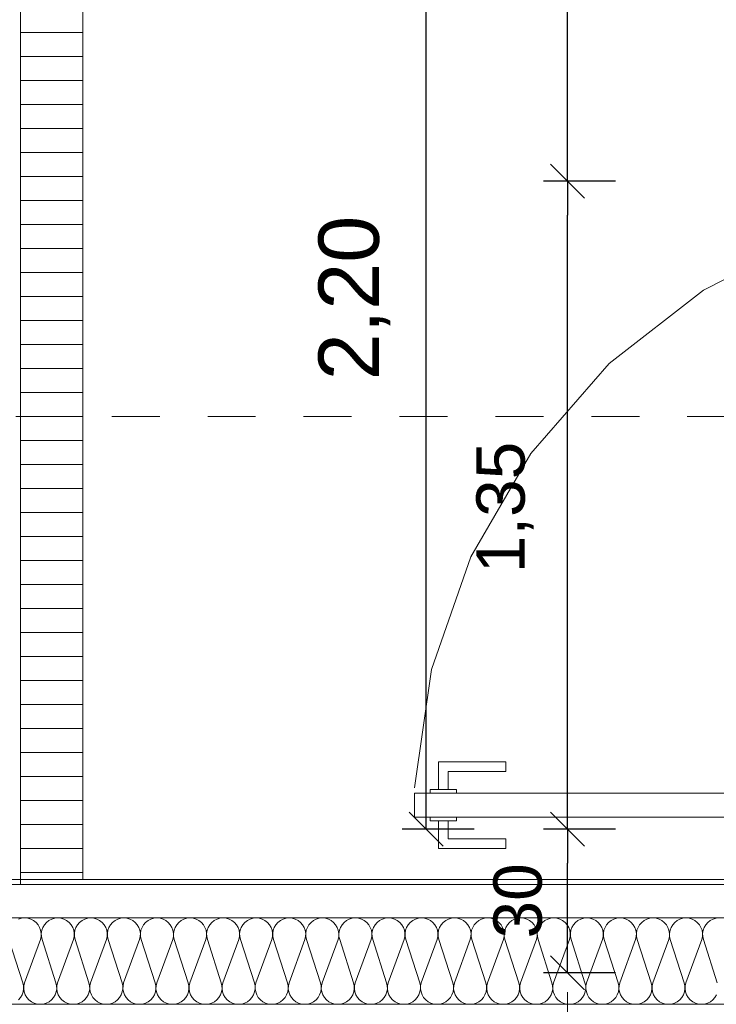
# Model space of a CAD drawing. Header units: metres. Extents: x -45.2 to 14.3, y -31.8 to 10.2.
# Tile 16 of 152: x -38.9 to -37.5, y -16.1 to -14. Entities that reach past the tile are written whole.
import ezdxf

# ---------------------------------------------------------------- set-up
doc = ezdxf.new("R2010")
doc.units = ezdxf.units.M
doc.header["$LTSCALE"] = 0.05
doc.linetypes.add('Raster 01', pattern=[2, 1, -1])
doc.layers.get('0').update_dxf_attribs({"lineweight": 25})
for name, color, linetype, lineweight, true_color in [('014_Fassadenarbeiten-330 mineralische Dämmung', 7, 'Continuous', 9, 0x666666), ('021_DA-Brüstungsrinne', 7, 'Continuous', 9, 0xaaaaaa), ('030_Sonnenschutzarbeiten-Bemassung', 7, 'Continuous', 13, 0xff6633), ('031_Metallbauarbeiten-330 Aufsicht Metallbauarbeiten', 7, 'Continuous', 9, 0xa6a6a6), ('032_Metallarbeiten-PR_Fassade', 7, 'Continuous', 13, 0x444444), ('AV1-Raster', 7, 'Raster 01', 9, 0xa6a6a6)]:
    doc.layers.add(name, color=color, linetype=linetype, lineweight=lineweight, true_color=true_color)
doc.styles.add('Arial', font='arial.ttf')

msp = doc.modelspace()

# ---------------------------------------------------------------- linework, layer by layer
at = {"color": 0, "linetype": 'ByBlock', "lineweight": -2}
for p, q in [((-37.8, -14.36), (-37.8, -14.2893)), ((-37.8, -14.36), (-37.8, -14.4307)), ((-38.0943, -15.71), (-38.0943, -15.6393)), ((-37.8, -15.71), (-37.8, -15.6393)), ((-37.8, -15.71), (-37.8, -15.7807)), ((-37.8, -16.0096), (-37.8, -15.9389))]:
    msp.add_line(p, q, dxfattribs=at)
at = {"color": 0, "linetype": 'Continuous', "lineweight": 15}
for p, q in [((-37.7646, -14.3954), (-37.8354, -14.3246)), ((-37.8354, -14.3246), (-37.7646, -14.3954)), ((-38.0589, -15.7454), (-38.1297, -15.6746)), ((-37.7646, -15.7454), (-37.8354, -15.6746)), ((-37.8354, -15.6746), (-37.7646, -15.7454)), ((-37.7646, -16.045), (-37.8354, -15.9742))]:
    msp.add_line(p, q, dxfattribs=at)
at = {"layer": '014_Fassadenarbeiten-330 mineralische Dämmung'}
msp.add_lwpolyline([(-36.8275, -16.075), (-36.8275, -15.895), (-39.455, -15.895), (-39.455, -21.905), (-39.15, -21.905), (-39.15, -21.725), (-39.275, -21.725), (-39.275, -16.075)], close=True, dxfattribs=at)
for points in [[(-37.4892, -16.0553), (-37.4925, -16.0608), (-37.4967, -16.0657), (-37.5019, -16.0697), (-37.5076, -16.0726), (-37.5139, -16.0744), (-37.5203, -16.075), (-37.5268, -16.0744), (-37.533, -16.0726), (-37.5387, -16.0697), (-37.5439, -16.0657), (-37.5481, -16.0608), (-37.5515, -16.0553), (-37.5537, -16.0492), (-37.5547, -16.0428), (-37.5545, -16.0363), (-37.5531, -16.03), (-37.5198, -15.94), (-37.5198, -15.94), (-37.5184, -15.9337), (-37.5182, -15.9272), (-37.5193, -15.9208), (-37.5215, -15.9147), (-37.5248, -15.9092), (-37.5291, -15.9043), (-37.5342, -15.9003), (-37.5399, -15.8974), (-37.5462, -15.8956), (-37.5526, -15.895), (-37.559, -15.8956), (-37.5653, -15.8974), (-37.571, -15.9003), (-37.5762, -15.9043), (-37.5804, -15.9092), (-37.5837, -15.9147), (-37.5859, -15.9208), (-37.587, -15.9272), (-37.5868, -15.9337), (-37.5854, -15.94), (-37.5565, -16.03), (-37.5565, -16.03), (-37.5551, -16.0363), (-37.5549, -16.0428), (-37.5559, -16.0492), (-37.5581, -16.0553), (-37.5614, -16.0608), (-37.5657, -16.0657), (-37.5708, -16.0697), (-37.5766, -16.0726), (-37.5828, -16.0744), (-37.5892, -16.075), (-37.5957, -16.0744), (-37.6019, -16.0726), (-37.6077, -16.0697), (-37.6128, -16.0657), (-37.6171, -16.0608), (-37.6204, -16.0553), (-37.6226, -16.0492), (-37.6236, -16.0428), (-37.6234, -16.0363), (-37.622, -16.03), (-37.5888, -15.94), (-37.5888, -15.94), (-37.5874, -15.9337), (-37.5872, -15.9272), (-37.5882, -15.9208), (-37.5904, -15.9147), (-37.5937, -15.9092), (-37.598, -15.9043), (-37.6031, -15.9003), (-37.6089, -15.8974), (-37.6151, -15.8956), (-37.6215, -15.895), (-37.628, -15.8956), (-37.6342, -15.8974), (-37.64, -15.9003), (-37.6451, -15.9043), (-37.6494, -15.9092), (-37.6527, -15.9147), (-37.6549, -15.9208), (-37.6559, -15.9272), (-37.6557, -15.9337), (-37.6543, -15.94), (-37.6254, -16.03), (-37.6254, -16.03), (-37.624, -16.0363), (-37.6238, -16.0428), (-37.6248, -16.0492), (-37.627, -16.0553), (-37.6304, -16.0608), (-37.6346, -16.0657), (-37.6398, -16.0697), (-37.6455, -16.0726), (-37.6517, -16.0744), (-37.6582, -16.075), (-37.6646, -16.0744), (-37.6709, -16.0726), (-37.6766, -16.0697), (-37.6818, -16.0657), (-37.686, -16.0608), (-37.6893, -16.0553), (-37.6915, -16.0492), (-37.6926, -16.0428), (-37.6924, -16.0363), (-37.691, -16.03), (-37.6577, -15.94), (-37.6577, -15.94), (-37.6563, -15.9337), (-37.6561, -15.9272), (-37.6571, -15.9208), (-37.6594, -15.9147), (-37.6627, -15.9092), (-37.6669, -15.9043), (-37.6721, -15.9003), (-37.6778, -15.8974), (-37.684, -15.8956), (-37.6905, -15.895), (-37.6969, -15.8956), (-37.7032, -15.8974), (-37.7089, -15.9003), (-37.714, -15.9043), (-37.7183, -15.9092), (-37.7216, -15.9147), (-37.7238, -15.9208), (-37.7249, -15.9272), (-37.7247, -15.9337), (-37.7233, -15.94), (-37.6944, -16.03), (-37.6944, -16.03), (-37.693, -16.0363), (-37.6928, -16.0428), (-37.6938, -16.0492), (-37.696, -16.0553), (-37.6993, -16.0608), (-37.7036, -16.0657), (-37.7087, -16.0697), (-37.7145, -16.0726), (-37.7207, -16.0744), (-37.7271, -16.075), (-37.7336, -16.0744), (-37.7398, -16.0726), (-37.7456, -16.0697), (-37.7507, -16.0657), (-37.755, -16.0608), (-37.7583, -16.0553), (-37.7605, -16.0492), (-37.7615, -16.0428), (-37.7613, -16.0363), (-37.7599, -16.03), (-37.7267, -15.94), (-37.7267, -15.94), (-37.7253, -15.9337), (-37.7251, -15.9272), (-37.7261, -15.9208), (-37.7283, -15.9147), (-37.7316, -15.9092), (-37.7359, -15.9043), (-37.741, -15.9003), (-37.7468, -15.8974), (-37.753, -15.8956), (-37.7594, -15.895), (-37.7659, -15.8956), (-37.7721, -15.8974), (-37.7779, -15.9003), (-37.783, -15.9043), (-37.7873, -15.9092), (-37.7906, -15.9147), (-37.7928, -15.9208), (-37.7938, -15.9272), (-37.7936, -15.9337), (-37.7922, -15.94), (-37.7633, -16.03), (-37.7633, -16.03), (-37.7619, -16.0363), (-37.7617, -16.0428), (-37.7627, -16.0492), (-37.7649, -16.0553), (-37.7682, -16.0608), (-37.7725, -16.0657), (-37.7776, -16.0697), (-37.7834, -16.0726), (-37.7896, -16.0744), (-37.7961, -16.075), (-37.8025, -16.0744), (-37.8087, -16.0726), (-37.8145, -16.0697), (-37.8196, -16.0657), (-37.8239, -16.0608), (-37.8272, -16.0553), (-37.8294, -16.0492), (-37.8305, -16.0428), (-37.8303, -16.0363), (-37.8289, -16.03), (-37.7956, -15.94), (-37.7956, -15.94), (-37.7942, -15.9337), (-37.794, -15.9272), (-37.795, -15.9208), (-37.7972, -15.9147), (-37.8005, -15.9092), (-37.8048, -15.9043), (-37.81, -15.9003), (-37.8157, -15.8974), (-37.8219, -15.8956), (-37.8284, -15.895), (-37.8348, -15.8956), (-37.841, -15.8974), (-37.8468, -15.9003), (-37.8519, -15.9043), (-37.8562, -15.9092), (-37.8595, -15.9147), (-37.8617, -15.9208), (-37.8628, -15.9272), (-37.8626, -15.9337), (-37.8612, -15.94), (-37.8322, -16.03), (-37.8322, -16.03), (-37.8308, -16.0363), (-37.8307, -16.0428), (-37.8317, -16.0492), (-37.8339, -16.0553), (-37.8372, -16.0608), (-37.8415, -16.0657), (-37.8466, -16.0697), (-37.8524, -16.0726), (-37.8586, -16.0744), (-37.865, -16.075), (-37.8715, -16.0744), (-37.8777, -16.0726), (-37.8835, -16.0697), (-37.8886, -16.0657), (-37.8929, -16.0608), (-37.8962, -16.0553), (-37.8984, -16.0492), (-37.8994, -16.0428), (-37.8992, -16.0363), (-37.8978, -16.03), (-37.8645, -15.94), (-37.8645, -15.94), (-37.8631, -15.9337), (-37.863, -15.9272), (-37.864, -15.9208), (-37.8662, -15.9147), (-37.8695, -15.9092), (-37.8738, -15.9043), (-37.8789, -15.9003), (-37.8847, -15.8974), (-37.8909, -15.8956), (-37.8973, -15.895), (-37.9038, -15.8956), (-37.91, -15.8974), (-37.9158, -15.9003), (-37.9209, -15.9043), (-37.9252, -15.9092), (-37.9285, -15.9147), (-37.9307, -15.9208), (-37.9317, -15.9272), (-37.9315, -15.9337), (-37.9301, -15.94), (-37.9012, -16.03), (-37.9012, -16.03), (-37.8998, -16.0363), (-37.8996, -16.0428), (-37.9006, -16.0492), (-37.9028, -16.0553), (-37.9061, -16.0608), (-37.9104, -16.0657), (-37.9155, -16.0697), (-37.9213, -16.0726), (-37.9275, -16.0744), (-37.934, -16.075), (-37.9404, -16.0744), (-37.9466, -16.0726), (-37.9524, -16.0697), (-37.9575, -16.0657), (-37.9618, -16.0608), (-37.9651, -16.0553), (-37.9673, -16.0492), (-37.9683, -16.0428), (-37.9682, -16.0363), (-37.9668, -16.03), (-37.9335, -15.94), (-37.9335, -15.94), (-37.9321, -15.9337), (-37.9319, -15.9272), (-37.9329, -15.9208), (-37.9351, -15.9147), (-37.9384, -15.9092), (-37.9427, -15.9043), (-37.9478, -15.9003), (-37.9536, -15.8974), (-37.9598, -15.8956), (-37.9663, -15.895), (-37.9727, -15.8956), (-37.9789, -15.8974), (-37.9847, -15.9003), (-37.9898, -15.9043), (-37.9941, -15.9092), (-37.9974, -15.9147), (-37.9996, -15.9208), (-38.0006, -15.9272), (-38.0005, -15.9337), (-37.9991, -15.94), (-37.9701, -16.03), (-37.9701, -16.03), (-37.9687, -16.0363), (-37.9685, -16.0428), (-37.9696, -16.0492), (-37.9718, -16.0553), (-37.9751, -16.0608), (-37.9794, -16.0657), (-37.9845, -16.0697), (-37.9903, -16.0726), (-37.9965, -16.0744), (-38.0029, -16.075), (-38.0094, -16.0744), (-38.0156, -16.0726), (-38.0214, -16.0697), (-38.0265, -16.0657), (-38.0308, -16.0608), (-38.0341, -16.0553), (-38.0363, -16.0492), (-38.0373, -16.0428), (-38.0371, -16.0363), (-38.0357, -16.03), (-38.0024, -15.94), (-38.0024, -15.94), (-38.001, -15.9337), (-38.0008, -15.9272), (-38.0019, -15.9208), (-38.0041, -15.9147), (-38.0074, -15.9092), (-38.0117, -15.9043), (-38.0168, -15.9003), (-38.0226, -15.8974), (-38.0288, -15.8956), (-38.0352, -15.895), (-38.0417, -15.8956), (-38.0479, -15.8974), (-38.0536, -15.9003), (-38.0588, -15.9043), (-38.0631, -15.9092), (-38.0664, -15.9147), (-38.0686, -15.9208), (-38.0696, -15.9272), (-38.0694, -15.9337), (-38.068, -15.94), (-38.0391, -16.03), (-38.0391, -16.03), (-38.0377, -16.0363), (-38.0375, -16.0428), (-38.0385, -16.0492), (-38.0407, -16.0553), (-38.044, -16.0608), (-38.0483, -16.0657), (-38.0534, -16.0697), (-38.0592, -16.0726), (-38.0654, -16.0744), (-38.0719, -16.075), (-38.0783, -16.0744), (-38.0845, -16.0726), (-38.0903, -16.0697), (-38.0954, -16.0657), (-38.0997, -16.0608), (-38.103, -16.0553), (-38.1052, -16.0492), (-38.1062, -16.0428), (-38.106, -16.0363), (-38.1046, -16.03), (-38.0714, -15.94), (-38.0714, -15.94), (-38.07, -15.9337), (-38.0698, -15.9272), (-38.0708, -15.9208), (-38.073, -15.9147), (-38.0763, -15.9092), (-38.0806, -15.9043), (-38.0857, -15.9003), (-38.0915, -15.8974), (-38.0977, -15.8956), (-38.1042, -15.895), (-38.1106, -15.8956), (-38.1168, -15.8974), (-38.1226, -15.9003), (-38.1277, -15.9043), (-38.132, -15.9092), (-38.1353, -15.9147), (-38.1375, -15.9208), (-38.1385, -15.9272), (-38.1383, -15.9337), (-38.1369, -15.94), (-38.108, -16.03), (-38.108, -16.03), (-38.1066, -16.0363), (-38.1064, -16.0428), (-38.1075, -16.0492), (-38.1097, -16.0553), (-38.113, -16.0608), (-38.1173, -16.0657), (-38.1224, -16.0697), (-38.1281, -16.0726), (-38.1344, -16.0744), (-38.1408, -16.075), (-38.1473, -16.0744), (-38.1535, -16.0726), (-38.1592, -16.0697), (-38.1644, -16.0657), (-38.1687, -16.0608), (-38.172, -16.0553), (-38.1742, -16.0492), (-38.1752, -16.0428), (-38.175, -16.0363), (-38.1736, -16.03), (-38.1403, -15.94), (-38.1403, -15.94), (-38.1389, -15.9337), (-38.1387, -15.9272), (-38.1398, -15.9208), (-38.142, -15.9147), (-38.1453, -15.9092), (-38.1496, -15.9043), (-38.1547, -15.9003), (-38.1604, -15.8974), (-38.1667, -15.8956), (-38.1731, -15.895), (-38.1796, -15.8956), (-38.1858, -15.8974), (-38.1915, -15.9003), (-38.1967, -15.9043), (-38.2009, -15.9092), (-38.2042, -15.9147), (-38.2065, -15.9208), (-38.2075, -15.9272), (-38.2073, -15.9337), (-38.2059, -15.94), (-38.177, -16.03), (-38.177, -16.03), (-38.1756, -16.0363), (-38.1754, -16.0428), (-38.1764, -16.0492), (-38.1786, -16.0553), (-38.1819, -16.0608), (-38.1862, -16.0657), (-38.1913, -16.0697), (-38.1971, -16.0726), (-38.2033, -16.0744), (-38.2098, -16.075), (-38.2162, -16.0744), (-38.2224, -16.0726), (-38.2282, -16.0697), (-38.2333, -16.0657), (-38.2376, -16.0608), (-38.2409, -16.0553), (-38.2431, -16.0492), (-38.2441, -16.0428), (-38.2439, -16.0363), (-38.2425, -16.03), (-38.2093, -15.94), (-38.2093, -15.94), (-38.2079, -15.9337), (-38.2077, -15.9272), (-38.2087, -15.9208), (-38.2109, -15.9147), (-38.2142, -15.9092), (-38.2185, -15.9043), (-38.2236, -15.9003), (-38.2294, -15.8974), (-38.2356, -15.8956), (-38.2421, -15.895), (-38.2485, -15.8956), (-38.2547, -15.8974), (-38.2605, -15.9003), (-38.2656, -15.9043), (-38.2699, -15.9092), (-38.2732, -15.9147), (-38.2754, -15.9208), (-38.2764, -15.9272), (-38.2762, -15.9337), (-38.2748, -15.94), (-38.2459, -16.03), (-38.2459, -16.03), (-38.2445, -16.0363), (-38.2443, -16.0428), (-38.2453, -16.0492), (-38.2476, -16.0553), (-38.2509, -16.0608), (-38.2551, -16.0657), (-38.2603, -16.0697), (-38.266, -16.0726), (-38.2723, -16.0744), (-38.2787, -16.075), (-38.2851, -16.0744), (-38.2914, -16.0726), (-38.2971, -16.0697), (-38.3023, -16.0657), (-38.3065, -16.0608), (-38.3098, -16.0553), (-38.312, -16.0492), (-38.3131, -16.0428), (-38.3129, -16.0363), (-38.3115, -16.03), (-38.2782, -15.94), (-38.2782, -15.94), (-38.2768, -15.9337), (-38.2766, -15.9272), (-38.2777, -15.9208), (-38.2799, -15.9147), (-38.2832, -15.9092), (-38.2874, -15.9043), (-38.2926, -15.9003), (-38.2983, -15.8974), (-38.3046, -15.8956), (-38.311, -15.895), (-38.3174, -15.8956), (-38.3237, -15.8974), (-38.3294, -15.9003), (-38.3345, -15.9043), (-38.3388, -15.9092), (-38.3421, -15.9147), (-38.3443, -15.9208), (-38.3454, -15.9272), (-38.3452, -15.9337), (-38.3438, -15.94), (-38.3149, -16.03), (-38.3149, -16.03), (-38.3135, -16.0363), (-38.3133, -16.0428), (-38.3143, -16.0492), (-38.3165, -16.0553), (-38.3198, -16.0608), (-38.3241, -16.0657), (-38.3292, -16.0697), (-38.335, -16.0726), (-38.3412, -16.0744), (-38.3476, -16.075), (-38.3541, -16.0744), (-38.3603, -16.0726), (-38.3661, -16.0697), (-38.3712, -16.0657), (-38.3755, -16.0608), (-38.3788, -16.0553), (-38.381, -16.0492), (-38.382, -16.0428), (-38.3818, -16.0363), (-38.3804, -16.03), (-38.3472, -15.94), (-38.3472, -15.94), (-38.3458, -15.9337), (-38.3456, -15.9272), (-38.3466, -15.9208), (-38.3488, -15.9147), (-38.3521, -15.9092), (-38.3564, -15.9043), (-38.3615, -15.9003), (-38.3673, -15.8974), (-38.3735, -15.8956), (-38.3799, -15.895), (-38.3864, -15.8956), (-38.3926, -15.8974), (-38.3984, -15.9003), (-38.4035, -15.9043), (-38.4078, -15.9092), (-38.4111, -15.9147), (-38.4133, -15.9208), (-38.4143, -15.9272), (-38.4141, -15.9337), (-38.4127, -15.94), (-38.3838, -16.03), (-38.3838, -16.03), (-38.3824, -16.0363), (-38.3822, -16.0428), (-38.3832, -16.0492), (-38.3854, -16.0553), (-38.3887, -16.0608), (-38.393, -16.0657), (-38.3982, -16.0697), (-38.4039, -16.0726), (-38.4101, -16.0744), (-38.4166, -16.075), (-38.423, -16.0744), (-38.4293, -16.0726), (-38.435, -16.0697), (-38.4401, -16.0657), (-38.4444, -16.0608), (-38.4477, -16.0553), (-38.4499, -16.0492), (-38.451, -16.0428), (-38.4508, -16.0363), (-38.4494, -16.03), (-38.4161, -15.94), (-38.4161, -15.94), (-38.4147, -15.9337), (-38.4145, -15.9272), (-38.4155, -15.9208), (-38.4177, -15.9147), (-38.421, -15.9092), (-38.4253, -15.9043), (-38.4305, -15.9003), (-38.4362, -15.8974), (-38.4424, -15.8956), (-38.4489, -15.895), (-38.4553, -15.8956), (-38.4615, -15.8974), (-38.4673, -15.9003), (-38.4724, -15.9043), (-38.4767, -15.9092), (-38.48, -15.9147), (-38.4822, -15.9208), (-38.4833, -15.9272), (-38.4831, -15.9337), (-38.4817, -15.94), (-38.4527, -16.03), (-38.4527, -16.03), (-38.4513, -16.0363), (-38.4512, -16.0428), (-38.4522, -16.0492), (-38.4544, -16.0553), (-38.4577, -16.0608), (-38.462, -16.0657), (-38.4671, -16.0697), (-38.4729, -16.0726), (-38.4791, -16.0744), (-38.4855, -16.075), (-38.492, -16.0744), (-38.4982, -16.0726), (-38.504, -16.0697), (-38.5091, -16.0657), (-38.5134, -16.0608), (-38.5167, -16.0553), (-38.5189, -16.0492), (-38.5199, -16.0428), (-38.5197, -16.0363), (-38.5183, -16.03), (-38.485, -15.94), (-38.485, -15.94), (-38.4836, -15.9337), (-38.4835, -15.9272), (-38.4845, -15.9208), (-38.4867, -15.9147), (-38.49, -15.9092), (-38.4943, -15.9043), (-38.4994, -15.9003), (-38.5052, -15.8974), (-38.5114, -15.8956), (-38.5178, -15.895), (-38.5243, -15.8956), (-38.5305, -15.8974), (-38.5363, -15.9003), (-38.5414, -15.9043), (-38.5457, -15.9092), (-38.549, -15.9147), (-38.5512, -15.9208), (-38.5522, -15.9272), (-38.552, -15.9337), (-38.5506, -15.94), (-38.5217, -16.03), (-38.5217, -16.03), (-38.5203, -16.0363), (-38.5201, -16.0428), (-38.5211, -16.0492), (-38.5233, -16.0553), (-38.5266, -16.0608), (-38.5309, -16.0657), (-38.536, -16.0697), (-38.5418, -16.0726), (-38.548, -16.0744), (-38.5545, -16.075), (-38.5609, -16.0744), (-38.5671, -16.0726), (-38.5729, -16.0697), (-38.578, -16.0657), (-38.5823, -16.0608), (-38.5856, -16.0553), (-38.5878, -16.0492), (-38.5889, -16.0428), (-38.5887, -16.0363), (-38.5873, -16.03), (-38.554, -15.94), (-38.554, -15.94), (-38.5526, -15.9337), (-38.5524, -15.9272), (-38.5534, -15.9208), (-38.5556, -15.9147), (-38.5589, -15.9092), (-38.5632, -15.9043), (-38.5683, -15.9003), (-38.5741, -15.8974), (-38.5803, -15.8956), (-38.5868, -15.895), (-38.5932, -15.8956), (-38.5994, -15.8974), (-38.6052, -15.9003), (-38.6103, -15.9043), (-38.6146, -15.9092), (-38.6179, -15.9147), (-38.6201, -15.9208), (-38.6211, -15.9272), (-38.621, -15.9337), (-38.6196, -15.94), (-38.5906, -16.03), (-38.5906, -16.03), (-38.5892, -16.0363), (-38.589, -16.0428), (-38.5901, -16.0492), (-38.5923, -16.0553), (-38.5956, -16.0608), (-38.5999, -16.0657), (-38.605, -16.0697), (-38.6108, -16.0726), (-38.617, -16.0744), (-38.6234, -16.075), (-38.6299, -16.0744), (-38.6361, -16.0726), (-38.6419, -16.0697), (-38.647, -16.0657), (-38.6513, -16.0608), (-38.6546, -16.0553), (-38.6568, -16.0492), (-38.6578, -16.0428), (-38.6576, -16.0363), (-38.6562, -16.03), (-38.6229, -15.94), (-38.6229, -15.94), (-38.6215, -15.9337), (-38.6214, -15.9272), (-38.6224, -15.9208), (-38.6246, -15.9147), (-38.6279, -15.9092), (-38.6322, -15.9043), (-38.6373, -15.9003), (-38.6431, -15.8974), (-38.6493, -15.8956), (-38.6557, -15.895), (-38.6622, -15.8956), (-38.6684, -15.8974), (-38.6742, -15.9003), (-38.6793, -15.9043), (-38.6836, -15.9092), (-38.6869, -15.9147), (-38.6891, -15.9208), (-38.6901, -15.9272), (-38.6899, -15.9337), (-38.6885, -15.94), (-38.6596, -16.03), (-38.6596, -16.03), (-38.6582, -16.0363), (-38.658, -16.0428), (-38.659, -16.0492), (-38.6612, -16.0553), (-38.6645, -16.0608), (-38.6688, -16.0657), (-38.6739, -16.0697), (-38.6797, -16.0726), (-38.6859, -16.0744), (-38.6924, -16.075), (-38.6988, -16.0744), (-38.705, -16.0726), (-38.7108, -16.0697), (-38.7159, -16.0657), (-38.7202, -16.0608), (-38.7235, -16.0553), (-38.7257, -16.0492), (-38.7267, -16.0428), (-38.7265, -16.0363), (-38.7252, -16.03), (-38.6919, -15.94), (-38.6919, -15.94), (-38.6905, -15.9337), (-38.6903, -15.9272), (-38.6913, -15.9208), (-38.6935, -15.9147), (-38.6968, -15.9092), (-38.7011, -15.9043), (-38.7062, -15.9003), (-38.712, -15.8974), (-38.7182, -15.8956), (-38.7247, -15.895), (-38.7311, -15.8956), (-38.7373, -15.8974), (-38.7431, -15.9003), (-38.7482, -15.9043), (-38.7525, -15.9092), (-38.7558, -15.9147), (-38.758, -15.9208), (-38.759, -15.9272), (-38.7588, -15.9337), (-38.7575, -15.94), (-38.7285, -16.03), (-38.7285, -16.03), (-38.7271, -16.0363), (-38.7269, -16.0428), (-38.728, -16.0492), (-38.7302, -16.0553), (-38.7335, -16.0608), (-38.7378, -16.0657), (-38.7429, -16.0697), (-38.7486, -16.0726), (-38.7549, -16.0744), (-38.7613, -16.075), (-38.7678, -16.0744), (-38.774, -16.0726), (-38.7797, -16.0697), (-38.7849, -16.0657), (-38.7892, -16.0608), (-38.7925, -16.0553), (-38.7947, -16.0492), (-38.7957, -16.0428), (-38.7955, -16.0363), (-38.7941, -16.03), (-38.7608, -15.94), (-38.7608, -15.94), (-38.7594, -15.9337), (-38.7592, -15.9272), (-38.7603, -15.9208), (-38.7625, -15.9147), (-38.7658, -15.9092), (-38.7701, -15.9043), (-38.7752, -15.9003), (-38.7809, -15.8974), (-38.7872, -15.8956), (-38.7936, -15.895), (-38.8001, -15.8956), (-38.8063, -15.8974), (-38.812, -15.9003), (-38.8172, -15.9043), (-38.8214, -15.9092), (-38.8248, -15.9147), (-38.827, -15.9208), (-38.828, -15.9272), (-38.8278, -15.9337), (-38.8264, -15.94), (-38.7975, -16.03), (-38.7975, -16.03), (-38.7961, -16.0363), (-38.7959, -16.0428), (-38.7969, -16.0492), (-38.7991, -16.0553), (-38.8024, -16.0608), (-38.8067, -16.0657), (-38.8118, -16.0697), (-38.8176, -16.0726), (-38.8238, -16.0744), (-38.8303, -16.075), (-38.8367, -16.0744), (-38.8429, -16.0726), (-38.8487, -16.0697), (-38.8538, -16.0657), (-38.8581, -16.0608), (-38.8614, -16.0553), (-38.8636, -16.0492), (-38.8646, -16.0428), (-38.8644, -16.0363), (-38.863, -16.03), (-38.8298, -15.94), (-38.8298, -15.94), (-38.8284, -15.9337), (-38.8282, -15.9272), (-38.8292, -15.9208), (-38.8314, -15.9147), (-38.8347, -15.9092), (-38.839, -15.9043), (-38.8441, -15.9003), (-38.8499, -15.8974), (-38.8561, -15.8956), (-38.8626, -15.895), (-38.869, -15.8956), (-38.8752, -15.8974), (-38.881, -15.9003), (-38.8861, -15.9043), (-38.8904, -15.9092), (-38.8937, -15.9147), (-38.8959, -15.9208), (-38.8969, -15.9272), (-38.8967, -15.9337), (-38.8953, -15.94), (-38.8664, -16.03), (-38.8664, -16.03), (-38.865, -16.0363), (-38.8648, -16.0428), (-38.8659, -16.0492), (-38.8681, -16.0553), (-38.8714, -16.0608), (-38.8756, -16.0657), (-38.8808, -16.0697), (-38.8865, -16.0726), (-38.8928, -16.0744), (-38.8992, -16.075), (-38.9056, -16.0744), (-38.9119, -16.0726), (-38.9176, -16.0697), (-38.9228, -16.0657), (-38.927, -16.0608), (-38.9303, -16.0553), (-38.9326, -16.0492), (-38.9336, -16.0428), (-38.9334, -16.0363), (-38.932, -16.03), (-38.8987, -15.94), (-38.8987, -15.94), (-38.8973, -15.9337), (-38.8971, -15.9272), (-38.8982, -15.9208), (-38.9004, -15.9147), (-38.9037, -15.9092), (-38.9079, -15.9043), (-38.9131, -15.9003), (-38.9188, -15.8974), (-38.9251, -15.8956), (-38.9315, -15.895), (-38.9379, -15.8956), (-38.9442, -15.8974)], [(-37.4837, -15.895), (-37.4901, -15.8956), (-37.4963, -15.8974), (-37.5021, -15.9003), (-37.5072, -15.9043), (-37.5115, -15.9092), (-37.5148, -15.9147), (-37.517, -15.9208), (-37.518, -15.9272), (-37.5178, -15.9337), (-37.5164, -15.94), (-37.4875, -16.03)], [(-38.9643, -15.94), (-38.9354, -16.03), (-38.9354, -16.03), (-38.934, -16.0363), (-38.9338, -16.0428), (-38.9348, -16.0492), (-38.937, -16.0553), (-38.9403, -16.0608), (-38.9446, -16.0657)]]:
    msp.add_lwpolyline(points, dxfattribs=at)
at = {"layer": '021_DA-Brüstungsrinne', "color": 7, "linetype": 'Continuous', "lineweight": 9}
for p, q in [((-38.94, -14.05), (-38.81, -14.05)), ((-38.94, -14.1), (-38.81, -14.1)), ((-38.94, -14.15), (-38.81, -14.15)), ((-38.94, -14.2), (-38.81, -14.2)), ((-38.94, -14.25), (-38.81, -14.25)), ((-38.94, -14.3), (-38.81, -14.3)), ((-38.94, -14.35), (-38.81, -14.35)), ((-38.94, -14.4), (-38.81, -14.4)), ((-38.94, -14.45), (-38.81, -14.45)), ((-38.94, -14.5), (-38.81, -14.5)), ((-38.94, -14.55), (-38.81, -14.55)), ((-38.94, -14.6), (-38.81, -14.6)), ((-38.94, -14.65), (-38.81, -14.65)), ((-38.94, -14.7), (-38.81, -14.7)), ((-38.94, -14.75), (-38.81, -14.75)), ((-38.94, -14.8), (-38.81, -14.8)), ((-38.94, -14.85), (-38.81, -14.85)), ((-38.94, -14.9), (-38.81, -14.9)), ((-38.94, -14.95), (-38.81, -14.95)), ((-38.94, -15), (-38.81, -15)), ((-38.94, -15.05), (-38.81, -15.05)), ((-38.94, -15.1), (-38.81, -15.1)), ((-38.94, -15.15), (-38.81, -15.15)), ((-38.94, -15.2), (-38.81, -15.2)), ((-38.94, -15.25), (-38.81, -15.25)), ((-38.94, -15.3), (-38.81, -15.3)), ((-38.94, -15.35), (-38.81, -15.35)), ((-38.94, -15.4), (-38.81, -15.4)), ((-38.94, -15.45), (-38.81, -15.45)), ((-38.94, -15.5), (-38.81, -15.5)), ((-38.94, -15.55), (-38.81, -15.55)), ((-38.94, -15.6), (-38.81, -15.6)), ((-38.94, -15.65), (-38.81, -15.65)), ((-38.94, -15.7), (-38.81, -15.7)), ((-38.94, -15.75), (-38.81, -15.75)), ((-38.94, -15.8), (-38.81, -15.8))]:
    msp.add_line(p, q, dxfattribs=at)
at = {"layer": '021_DA-Brüstungsrinne'}
msp.add_lwpolyline([(-38.94, -11.05), (-38.81, -11.05), (-38.81, -15.815), (-38.94, -15.815)], close=True, dxfattribs=at)
at = {"layer": '030_Sonnenschutzarbeiten-Bemassung', "color": 0, "lineweight": -2}
for p, q in [((-38.0943, -15.6393), (-38.0943, -13.5707)), ((-37.9943, -15.71), (-38.1443, -15.71))]:
    msp.add_line(p, q, dxfattribs=at)
at = {"layer": '031_Metallbauarbeiten-330 Aufsicht Metallbauarbeiten'}
msp.add_lwpolyline([(-38.94, -13.5), (-39.735, -13.5), (-39.735, -16.125), (-39.525, -16.125), (-39.525, -15.815), (-38.94, -15.815)], close=True, dxfattribs=at)
at = {"layer": '032_Metallarbeiten-PR_Fassade', "color": 0, "lineweight": -2}
for p, q in [((-37.8, -14.2893), (-37.8, -13.5707)), ((-37.7, -14.36), (-37.85, -14.36)), ((-37.7, -14.36), (-37.85, -14.36)), ((-37.8, -15.6393), (-37.8, -14.4307)), ((-37.7, -15.71), (-37.85, -15.71)), ((-37.7, -15.71), (-37.85, -15.71)), ((-37.8, -15.9389), (-37.8, -15.7807)), ((-37.7, -16.0096), (-37.85, -16.0096))]:
    msp.add_line(p, q, dxfattribs=at)
at = {"layer": '032_Metallarbeiten-PR_Fassade'}
msp.add_lwpolyline([(-36.8076, -14.3851), (-37.0554, -14.4065), (-37.2946, -14.4747), (-37.5164, -14.5873), (-37.7128, -14.74), (-37.8764, -14.9274), (-38.0014, -15.1425), (-38.0831, -15.3774), (-38.1185, -15.6236)], dxfattribs=at)
for points in [[(-38.0687, -15.6275), (-38.0487, -15.6275), (-38.0487, -15.59), (-37.9287, -15.59), (-37.9287, -15.57), (-38.0687, -15.57)], [(-38.0862, -15.6275), (-38.0312, -15.6275), (-38.0312, -15.635), (-38.0862, -15.635)], [(-38.1185, -15.635), (-36.82, -15.635), (-36.82, -15.685), (-38.1185, -15.685)], [(-38.0862, -15.685), (-38.0312, -15.685), (-38.0312, -15.6925), (-38.0862, -15.6925)], [(-38.0687, -15.6925), (-38.0487, -15.6925), (-38.0487, -15.73), (-37.9287, -15.73), (-37.9287, -15.75), (-38.0687, -15.75)]]:
    msp.add_lwpolyline(points, close=True, dxfattribs=at)
at = {"layer": '032_Metallarbeiten-PR_Fassade', "color": 251, "true_color": 0x555555}
for points in [[(-39.525, -15.825), (-39.525, -16.125), (-39.535, -16.125), (-39.535, -15.815), (-38.94, -15.815), (-38.94, -15.825)], [(-38.94, -15.815), (-36.8275, -15.815), (-36.8275, -15.825), (-38.94, -15.825)]]:
    msp.add_lwpolyline(points, close=True, dxfattribs=at)
at = {"layer": 'AV1-Raster'}
for p, q in [((-37.8, -22.95), (-37.8, 1.35)), ((1.35, -14.85), (-40.5, -14.85))]:
    msp.add_line(p, q, dxfattribs=at)
at = {"layer": 'Defpoints', "color": 0, "lineweight": 0}
for p, q in [((-37.8, -14.36), (-37.8, -14.36)), ((-37.8, -15.71), (-37.8, -15.71))]:
    msp.add_line(p, q, dxfattribs=at)

# ---------------------------------------------------------------- texts
at = {"layer": '030_Sonnenschutzarbeiten-Bemassung', "color": 0, "insert": (-38.1695, -14.7748), "char_height": 0.12609, "attachment_point": 7, "rotation": 90, "style": 'Arial'}
msp.add_mtext('2,20', dxfattribs=at)
at = {"layer": '032_Metallarbeiten-PR_Fassade', "color": 0, "char_height": 0.10087, "attachment_point": 7, "rotation": 90, "style": 'Arial'}
for s, insert in [('1,35', (-37.8702, -15.177)), ('30', (-37.852, -15.9378))]:
    msp.add_mtext(s, dxfattribs=dict(at, insert=insert))

doc.saveas('drawing.dxf')
